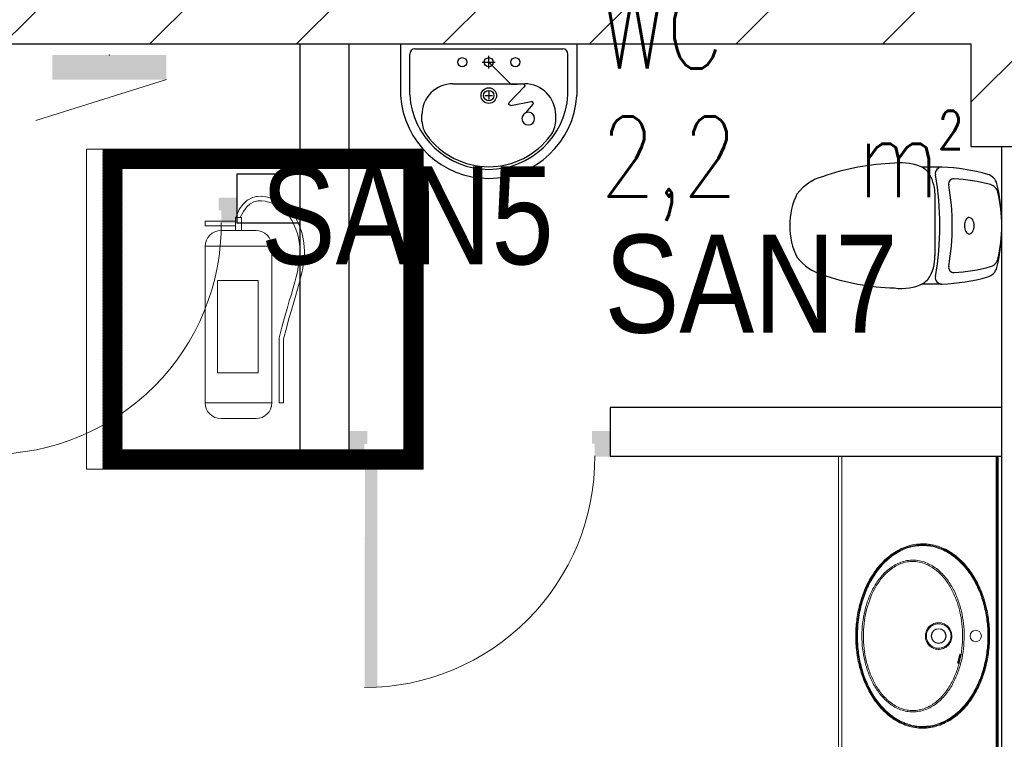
# Model space of a CAD drawing. Header units: millimetres. Extents: x 256092 to 341172, y 103077 to 145077.
# Tile 123 of 139: x 328008 to 331024, y 127906 to 130112. Entities that reach past the tile are written whole.
import ezdxf

# ---------------------------------------------------------------- set-up
doc = ezdxf.new("R2010")
doc.units = ezdxf.units.MM
doc.linetypes.add('3PK', pattern=[12, 4, -2, 0, -2, 0, -2, 0, -2])
doc.linetypes.add('DASHED2', pattern=[0.375, 0.25, -0.125])
doc.layers.get('0').update_dxf_attribs({"lineweight": 18})
for name, color, linetype, lineweight in [('0 kilp', 1, 'Continuous', 20), ('00_tulekustutid_Pen_No__1', 1, 'Continuous', 18), ('AVATÄIDE', 95, 'Continuous', 13), ('Kergplokk_', 84, 'Continuous', 25), ('SANITAARTEHNIKA SPETS', 6, 'Continuous', 25), ('SEINA VIIRUTUS', 8, 'Continuous', 18)]:
    doc.layers.add(name, color=color, linetype=linetype, lineweight=lineweight)
for name, color, linetype in [('A8HNELIOT', 6, 'Continuous'), ('A8HNUMEROT', 6, 'Continuous'), ('A8HTXT', 3, 'Continuous'), ('SAN.TEHNIKA', 6, 'Continuous'), ('santehnika', 172, 'Continuous'), ('SEINAD', 7, 'Continuous'), ('sisustus', 30, 'Continuous'), ('TULETÕKE', 1, '3PK')]:
    doc.layers.add(name, color=color, linetype=linetype)
doc.styles.add('Arial Narrow', font='ARIALN.TTF', dxfattribs={"height": 300})
doc.styles.add('S', font='simplex', dxfattribs={"width": 0.8})

# ---------------------------------------------------------------- blocks, each defined once
blk = doc.blocks.new('A$C43D41204')
at = {"layer": 'SAN.TEHNIKA'}
for points in [[(183.1, 371.9, 0.056668), (43.5, 349.6)], [(203.7, 348.4, 0.480472), (183.1, 371.9)], [(239.8, 368.8, 0.06317), (226, 356.5)], [(329, 383.5, 0.155412), (239.8, 368.8)], [(550, 342.5, 0.078719), (329, 383.5)], [(43.5, 349.6, 0.271329), (15.4, 320.5)], [(146.5, 336, 0.056668), (34.8, 318.2)], [(163, 317.2, 0.480472), (146.5, 336)], [(203.7, 348.4, 0.04392), (190, 192.5)], [(226.1, 356.5, 0.156711), (205, 284.5)], [(627, 290.5, 0.158937), (549.5, 342.4)], [(15.4, 320.5, 0.0599), (0, 192.5)], [(34.8, 318.2, 0.271329), (12.3, 294.9)], [(163, 317.2, 0.04392), (152, 192.5)], [(12.3, 294.9, 0.0599), (0, 192.5)], [(650, 192.5, 0.121087), (627.1, 290.4)], [(0, 192.5, 0.0599), (15.4, 64.5)], [(0, 192.5, 0.0599), (12.3, 90.1)], [(152, 192.5, 0.04392), (163, 67.8)], [(190, 192.5, 0.04392), (203.7, 36.6)], [(627, 94.4, 0.122027), (650, 192.5)], [(205.1, 92.5, 0.140013), (226.1, 28.6)], [(549.3, 42.4, 0.162831), (627, 94.5)], [(12.3, 90.1, 0.271329), (34.8, 66.9)], [(15.4, 64.5, 0.271329), (43.5, 35.5)], [(34.8, 66.9, 0.056668), (146.5, 49)], [(146.5, 49, 0.480472), (163, 67.8)], [(43.5, 35.5, 0.056668), (183.1, 13.2)], [(183.1, 13.2, 0.480472), (203.7, 36.6)], [(329, 1.5, 0.078719), (550, 42.5)], [(226, 28.5, 0.06317), (239.8, 16.2)], [(239.1, 16.6, 0.156943), (329, 1.5)]]:
    blk.add_lwpolyline(points, format="xyb", dxfattribs=at)
for points in [[(185, 371.9), (245, 371.9)], [(205, 92.5), (205, 285.5)], [(185, 13.1), (245, 13.1)]]:
    blk.add_lwpolyline(points, dxfattribs=at)
blk.add_lwpolyline([(100, 167.5, 0.152216), (105.3, 169.2, 0.106943), (110.6, 174.9, 0.074343), (113.8, 182.5, 0.060974), (115, 192.5, 0.060974), (113.8, 202.5, 0.074343), (110.6, 210.2, 0.106943), (105.3, 215.9, 0.152216), (100, 217.5, 0.152216), (94.7, 215.9, 0.106943), (89.4, 210.2, 0.074343), (86.2, 202.5, 0.060974), (85, 192.5, 0.060974), (86.2, 182.5, 0.074343), (89.4, 174.9, 0.106943), (94.7, 169.2)], format="xyb", close=True, dxfattribs=at)
blk = doc.blocks.new('A$C13E45D5E')
at = {"layer": 'SAN.TEHNIKA'}
for p, q in [((600, 457.9), (0, 457.9)), ((0, 457.9), (0, 281.4)), ((551.5, 440.2), (48.5, 440.2)), ((600, 457.9), (600, 281.4)), ((30.8, 283.3), (30.8, 422.6)), ((300, 372.8), (300, 416.9)), ((569.2, 283.3), (569.2, 422.6)), ((300, 394.9), (223.6, 318.5)), ((322.1, 394.9), (277.9, 394.9)), ((421.8, 321.1), (178.2, 321.1)), ((179, 311.2), (230.5, 257.4)), ((223.6, 318.5), (183.5, 320.9)), ((313.2, 281.1), (286.8, 281.1)), ((300, 294.7), (300, 267.9)), ((150.3, 251.5), (175.2, 222)), ((225.2, 247.7), (155.8, 260.9)), ((72.3, 193.4), (72.3, 215.2)), ((527.7, 193.4), (527.7, 215.2))]:
    blk.add_line(p, q, dxfattribs=at)
blk.add_circle((165.5, 202.7), 21.6, dxfattribs=at)
for centre, start, end in [((183.2, 315.2), 86.5647, 223.7123), ((154.7, 255.2), 79.3115, 220.1676), ((226.3, 253.4), 259.3115, 43.7123)]:
    blk.add_arc(centre, 5.76, start, end, dxfattribs=at)
at = {"layer": 'SAN.TEHNIKA', "extrusion": (0, 0, -1)}
for centre, major_axis, start_param, end_param in [((48.5, 422.6), (-12.5, 12.5), 5.497787, 7.068583), ((551.5, 422.6), (-12.5, 12.5), 0.785398, 2.356194), ((209.6, 394.9), (10.9, 10.9), 3.926991, 10.210176), ((300, 394.9), (10.9, 10.9), 3.926991, 10.210176), ((390.4, 394.9), (10.9, 10.9), 3.926991, 10.210176), ((178.2, 215.2), (-74.9, 74.9), 5.497787, 7.068583), ((300, 281.1), (-18.7, 18.7), 5.497787, 11.780972), ((421.8, 215.2), (-74.9, 74.9), 0.785398, 2.356194), ((300, 299.6), (212.5, 212.5), 0.845986, 3.866403), ((300, 299.6), (-190.7, 190.7), 2.416782, 5.4372), ((300, 281.1), (12.5, 12.5), 3.926991, 10.210176), ((160.4, 198), (-62.4, 62.4), 4.868646, 5.445002), ((439.6, 198), (-62.4, 62.4), 2.408979, 2.985335), ((300, 299.6), (184.4, 184.4), 1.414539, 3.29785)]:
    blk.add_ellipse(centre, major_axis=major_axis, ratio=1, start_param=start_param, end_param=end_param, dxfattribs=at)
blk = doc.blocks.new('A$C2FD40265')
at = {"layer": 'SAN.TEHNIKA', "linetype": 'Continuous', "lineweight": 18}
for p, q in [((0, 500), (2400, 500)), ((0, 500), (0, 488.9)), ((0, 485.9), (0, 488.9)), ((0, 485.8), (0, 485.9)), ((0, 482.8), (0, 485.8)), ((0, 482.8), (0, 10)), ((0, 0), (0, 10)), ((2400, 0), (0, 0))]:
    blk.add_line(p, q, dxfattribs=at)
at = {"layer": 'SAN.TEHNIKA', "linetype": 'Continuous', "lineweight": 13}
for p, q in [((0, 488.9), (2400, 488.9)), ((2400, 485.9), (0, 485.9)), ((0, 485.8), (2400, 485.8)), ((2400, 482.8), (0, 482.8)), ((0, 10), (2400, 10))]:
    blk.add_line(p, q, dxfattribs=at)
at = {"layer": 'SAN.TEHNIKA', "linetype": 'Continuous', "lineweight": 18}
for centre, radius in [((550, 420), 17.5), ((550, 306.5), 22.5), ((550, 306.5), 22)]:
    blk.add_circle(centre, radius, dxfattribs=at)
at = {"layer": 'SAN.TEHNIKA', "linetype": 'Continuous', "lineweight": 13}
for points, knots in [([(832.5, 257.5), (832.5, 241.2), (829.8, 225.1), (822.3, 202.2), (819.2, 194.8), (812, 180.3), (807.8, 173.3), (798.8, 160), (793.9, 153.7), (783.2, 141.6), (777.6, 135.8), (759.8, 119.5), (747, 109.9), (719.7, 93.1), (705.2, 85.7), (675.7, 73.5), (660.6, 68.5), (637.4, 62.5), (629.6, 60.7), (613.9, 57.7), (605.9, 56.4), (582, 53.5), (566, 52.5), (534.1, 52.5), (518.2, 53.5), (494.2, 56.4), (486.2, 57.7), (470.5, 60.7), (462.7, 62.4), (439.7, 68.4), (424.6, 73.4), (402.6, 82.5), (395.3, 85.8), (381.1, 93), (374, 97), (353.4, 109.7), (340.5, 119.2), (316.8, 140.9), (306, 153.1), (292.4, 173), (288.3, 179.9), (281, 194.2), (277.9, 201.8), (272.8, 217.1), (270.9, 224.8), (268.2, 240.7), (267.5, 248.8), (267.5, 265.1), (268.1, 273.3), (270.7, 289.2), (272.6, 297), (277.6, 312.4), (280.7, 319.9), (287.8, 334.3), (291.9, 341.2), (300.9, 354.6), (305.9, 361), (316.5, 373.2), (322.1, 378.9), (339.8, 395.2), (352.6, 404.8), (380.1, 421.9), (394.4, 429.1), (423.8, 441.4), (439, 446.4), (462.4, 452.5), (470.3, 454.3), (486.1, 457.3), (494, 458.5), (517.8, 461.5), (533.7, 462.5), (565.8, 462.5), (582, 461.5), (613.7, 457.6), (629.4, 454.6), (660.2, 446.7), (675.3, 441.7), (705.2, 429.3), (719.6, 422), (740, 409.4), (746.6, 404.9), (759.4, 395.3), (765.7, 390.1), (783.6, 373.7), (794.2, 361.7), (807.8, 341.8), (811.9, 334.7), (819.2, 320.3), (822.2, 312.9), (827.3, 297.6), (829.2, 289.7), (831.9, 273.7), (832.5, 265.6), (832.5, 257.5)], [0, 0, 0, 0, 0.03125, 0.03125, 0.046875, 0.046875, 0.0625, 0.0625, 0.078125, 0.078125, 0.09375, 0.09375, 0.125, 0.125, 0.15625, 0.15625, 0.1875, 0.1875, 0.203125, 0.203125, 0.21875, 0.21875, 0.25, 0.25, 0.28125, 0.28125, 0.296875, 0.296875, 0.3125, 0.3125, 0.34375, 0.34375, 0.359375, 0.359375, 0.375, 0.375, 0.40625, 0.40625, 0.4375, 0.4375, 0.453125, 0.453125, 0.46875, 0.46875, 0.484375, 0.484375, 0.5, 0.5, 0.515625, 0.515625, 0.53125, 0.53125, 0.546875, 0.546875, 0.5625, 0.5625, 0.578125, 0.578125, 0.59375, 0.59375, 0.625, 0.625, 0.65625, 0.65625, 0.6875, 0.6875, 0.703125, 0.703125, 0.71875, 0.71875, 0.75, 0.75, 0.78125, 0.78125, 0.8125, 0.8125, 0.84375, 0.84375, 0.875, 0.875, 0.890625, 0.890625, 0.90625, 0.90625, 0.9375, 0.9375, 0.953125, 0.953125, 0.96875, 0.96875, 0.984375, 0.984375, 1, 1, 1, 1]), ([(829.9, 257.5), (829.9, 265.6), (829.2, 273.5), (826.6, 289.4), (824.7, 297.2), (819.6, 312.4), (816.5, 319.8), (809.3, 334), (805.2, 341), (791.7, 360.7), (781.1, 372.5), (763.4, 388.7), (757.2, 393.7), (744.5, 403.2), (737.9, 407.7), (724.4, 415.9), (717.5, 419.8), (703.3, 427), (696, 430.3), (673.9, 439.4), (658.9, 444.3), (628.4, 452.2), (612.9, 455.1), (581.5, 458.9), (565.5, 459.9), (533.8, 459.9), (518, 458.9), (494.4, 456), (486.6, 454.7), (471, 451.8), (463.2, 450), (440.1, 444), (425, 439), (395.9, 426.9), (381.8, 419.8), (354.5, 403), (341.8, 393.5), (324.3, 377.4), (318.7, 371.7), (308.2, 359.7), (303.3, 353.4), (294.3, 340.2), (290.3, 333.4), (283.2, 319.2), (280.1, 311.7), (275.1, 296.5), (273.2, 288.8), (270.7, 273), (270.1, 264.9), (270.1, 248.8), (270.8, 240.8), (273.5, 225.1), (275.4, 217.4), (280.5, 202.3), (283.6, 194.9), (290.8, 180.6), (294.9, 173.8), (308.4, 154.2), (319.2, 142.2), (342.7, 120.8), (355.4, 111.4), (375.9, 98.9), (382.9, 95), (397, 87.9), (404.2, 84.6), (426, 75.6), (440.9, 70.7), (463.7, 64.9), (471.4, 63.1), (487, 60.2), (494.9, 59), (518.6, 56), (534.3, 55.1), (565.9, 55.1), (581.7, 56.1), (605.3, 59), (613.2, 60.2), (628.8, 63.2), (636.5, 64.9), (659.5, 70.8), (674.4, 75.8), (696.3, 84.9), (703.5, 88.2), (717.8, 95.4), (724.8, 99.3), (745, 111.7), (757.7, 121.1), (775.3, 137.2), (780.9, 142.9), (791.5, 154.9), (796.4, 161.2), (805.4, 174.3), (809.5, 181.2), (816.7, 195.5), (819.7, 202.8), (824.7, 217.9), (826.6, 225.6), (829.2, 241.5), (829.9, 249.5), (829.9, 257.5)], [0, 0, 0, 0, 0.015625, 0.015625, 0.03125, 0.03125, 0.046875, 0.046875, 0.0625, 0.0625, 0.09375, 0.09375, 0.109375, 0.109375, 0.125, 0.125, 0.140625, 0.140625, 0.15625, 0.15625, 0.1875, 0.1875, 0.21875, 0.21875, 0.25, 0.25, 0.28125, 0.28125, 0.296875, 0.296875, 0.3125, 0.3125, 0.34375, 0.34375, 0.375, 0.375, 0.40625, 0.40625, 0.421875, 0.421875, 0.4375, 0.4375, 0.453125, 0.453125, 0.46875, 0.46875, 0.484375, 0.484375, 0.5, 0.5, 0.515625, 0.515625, 0.53125, 0.53125, 0.546875, 0.546875, 0.5625, 0.5625, 0.59375, 0.59375, 0.625, 0.625, 0.640625, 0.640625, 0.65625, 0.65625, 0.6875, 0.6875, 0.703125, 0.703125, 0.71875, 0.71875, 0.75, 0.75, 0.78125, 0.78125, 0.796875, 0.796875, 0.8125, 0.8125, 0.84375, 0.84375, 0.859375, 0.859375, 0.875, 0.875, 0.90625, 0.90625, 0.921875, 0.921875, 0.9375, 0.9375, 0.953125, 0.953125, 0.96875, 0.96875, 0.984375, 0.984375, 1, 1, 1, 1]), ([(827.3, 257.5), (827.3, 265.5), (826.6, 273.4), (824, 289), (822.1, 296.7), (817.1, 311.6), (814.1, 318.9), (806.9, 333), (802.9, 339.8), (793.9, 352.8), (789.1, 358.9), (778.6, 370.8), (773, 376.4), (755.5, 392.3), (742.9, 401.5), (716.2, 417.9), (701.9, 425), (673, 437), (658.2, 441.8), (635.5, 447.6), (627.9, 449.3), (612.4, 452.3), (604.6, 453.5), (581.2, 456.4), (565.6, 457.3), (534.3, 457.3), (518.7, 456.4), (495.3, 453.5), (487.5, 452.2), (472.1, 449.3), (464.4, 447.6), (441.8, 441.8), (427.1, 437), (398.3, 425.2), (384.3, 418.2), (357.3, 401.7), (344.6, 392.4), (321.4, 371.3), (310.6, 359.4), (297.3, 340), (293.2, 333.2), (286.1, 319.2), (282.9, 311.8), (275.4, 289.4), (272.8, 274), (272.6, 242.2), (275.2, 226.6), (282.6, 204), (285.7, 196.7), (292.7, 182.6), (296.8, 175.8), (305.7, 162.8), (310.6, 156.5), (321, 144.7), (326.5, 139.1), (338.1, 128.5), (344.2, 123.5), (356.8, 114.1), (363.4, 109.6), (383.5, 97.2), (397.5, 90.2), (419.2, 81.3), (426.5, 78.5), (441.5, 73.6), (449.1, 71.3), (487.2, 61.5), (518.2, 57.7), (565.2, 57.7), (581.1, 58.6), (612.2, 62.5), (627.5, 65.3), (657.7, 73), (672.6, 77.9), (694.4, 86.9), (701.7, 90.2), (715.7, 97.2), (722.6, 101), (742.7, 113.3), (755.4, 122.6), (778.9, 143.9), (789.4, 155.6), (802.8, 175.1), (806.9, 181.9), (814, 196), (817.1, 203.3), (824.6, 225.7), (827.3, 241.6), (827.3, 257.5)], [0, 0, 0, 0, 0.015625, 0.015625, 0.03125, 0.03125, 0.046875, 0.046875, 0.0625, 0.0625, 0.078125, 0.078125, 0.09375, 0.09375, 0.125, 0.125, 0.15625, 0.15625, 0.1875, 0.1875, 0.203125, 0.203125, 0.21875, 0.21875, 0.25, 0.25, 0.28125, 0.28125, 0.296875, 0.296875, 0.3125, 0.3125, 0.34375, 0.34375, 0.375, 0.375, 0.40625, 0.40625, 0.4375, 0.4375, 0.453125, 0.453125, 0.46875, 0.46875, 0.5, 0.5, 0.53125, 0.53125, 0.546875, 0.546875, 0.5625, 0.5625, 0.578125, 0.578125, 0.59375, 0.59375, 0.609375, 0.609375, 0.625, 0.625, 0.65625, 0.65625, 0.671875, 0.671875, 0.6875, 0.6875, 0.75, 0.75, 0.78125, 0.78125, 0.8125, 0.8125, 0.84375, 0.84375, 0.859375, 0.859375, 0.875, 0.875, 0.90625, 0.90625, 0.9375, 0.9375, 0.953125, 0.953125, 0.96875, 0.96875, 1, 1, 1, 1]), ([(550, 71.3), (537.1, 71.3), (524.2, 72.1), (498.6, 75), (485.9, 77.2), (460.8, 83.1), (448.5, 86.7), (424.6, 95.7), (412.9, 101.1), (390.3, 113.7), (379.6, 120.9), (359.7, 137.2), (350.5, 146.5), (338.9, 161.9), (335.3, 167.3), (329.1, 178.6), (326.3, 184.5), (321.9, 196.6), (320.2, 202.8), (317.9, 215.5), (317.3, 222.1), (317.4, 234.9), (318, 241.3), (320.5, 254), (322.2, 260.3), (326.8, 272.4), (329.5, 278.2), (335.9, 289.5), (339.5, 294.9), (347.4, 305.1), (351.6, 309.9), (360.6, 319), (365.4, 323.4), (380.4, 335.7), (391.1, 342.8), (413.4, 355.2), (425.2, 360.5), (449.3, 369.5), (461.6, 373.2), (486.4, 379), (499, 381.1), (524.4, 384), (537.3, 384.7), (563.1, 384.6), (576, 383.9), (601.5, 381), (614.1, 378.9), (638.9, 373.1), (651.1, 369.4), (675, 360.4), (686.8, 355), (709.3, 342.5), (720, 335.4), (734.9, 323.1), (739.7, 318.7), (748.7, 309.5), (753, 304.6), (760.8, 294.5), (764.3, 289.1), (770.7, 277.7), (773.5, 271.9), (777.9, 259.8), (779.6, 253.6), (782, 240.8), (782.6, 234.4), (782.6, 221.6), (782.1, 215.2), (779.7, 202.3), (778, 196.1), (773.5, 184), (770.7, 178.1), (764.4, 166.8), (760.8, 161.5), (753, 151.3), (748.8, 146.4), (739.8, 137.2), (735, 132.8), (720, 120.6), (709.4, 113.4), (686.9, 101), (675.1, 95.6), (651.1, 86.6), (638.9, 83), (614, 77.1), (601.4, 75), (575.8, 72.1), (562.9, 71.3), (550, 71.3)], [0, 0, 0, 0, 0.03125, 0.03125, 0.0625, 0.0625, 0.09375, 0.09375, 0.125, 0.125, 0.15625, 0.15625, 0.1875, 0.1875, 0.203125, 0.203125, 0.21875, 0.21875, 0.234375, 0.234375, 0.25, 0.25, 0.265625, 0.265625, 0.28125, 0.28125, 0.296875, 0.296875, 0.3125, 0.3125, 0.328125, 0.328125, 0.34375, 0.34375, 0.375, 0.375, 0.40625, 0.40625, 0.4375, 0.4375, 0.46875, 0.46875, 0.5, 0.5, 0.53125, 0.53125, 0.5625, 0.5625, 0.59375, 0.59375, 0.625, 0.625, 0.65625, 0.65625, 0.671875, 0.671875, 0.6875, 0.6875, 0.703125, 0.703125, 0.71875, 0.71875, 0.734375, 0.734375, 0.75, 0.75, 0.765625, 0.765625, 0.78125, 0.78125, 0.796875, 0.796875, 0.8125, 0.8125, 0.828125, 0.828125, 0.84375, 0.84375, 0.875, 0.875, 0.90625, 0.90625, 0.9375, 0.9375, 0.96875, 0.96875, 1, 1, 1, 1]), ([(550, 76.1), (562.6, 76.1), (575.2, 76.8), (600.3, 79.6), (612.8, 81.7), (637.3, 87.4), (649.3, 90.9), (672.9, 99.6), (684.5, 104.8), (706.5, 116.9), (716.9, 123.7), (731.6, 135.5), (736.4, 139.8), (743, 146.5), (745.2, 148.8), (749.4, 153.5), (751.3, 155.9), (757.1, 163.3), (760.7, 168.5), (766.9, 179.5), (769.7, 185.3), (774.1, 197), (775.8, 203.1), (778.1, 215.7), (778.6, 221.9), (778.5, 234.4), (777.9, 240.7), (775.4, 253.2), (773.7, 259.2), (769.1, 271), (766.3, 276.6), (760, 287.6), (756.4, 292.8), (750.6, 300.2), (748.6, 302.6), (744.4, 307.2), (742.2, 309.5), (735.5, 316.2), (730.8, 320.4), (716, 332.2), (705.6, 339.1), (689, 348.2), (683.3, 351), (671.8, 356.2), (666.1, 358.5), (648.5, 365), (636.6, 368.5), (612.4, 374.1), (600.1, 376.2), (575.1, 379), (562.5, 379.7), (537.3, 379.7), (524.7, 379), (499.9, 376.2), (487.6, 374.1), (463.3, 368.5), (451.3, 365), (427.7, 356.2), (416.2, 351), (394.3, 339), (383.9, 332.2), (369.1, 320.3), (364.4, 316.1), (357.7, 309.4), (355.6, 307.2), (351.4, 302.5), (349.4, 300.1), (343.6, 292.7), (340, 287.5), (333.6, 276.5), (330.8, 270.9), (326.3, 259.1), (324.5, 253), (322.1, 240.6), (321.5, 234.4), (321.4, 221.8), (321.9, 215.4), (324.2, 203), (325.9, 196.9), (330.4, 185.1), (333.1, 179.4), (339.4, 168.4), (342.9, 163.2), (348.7, 155.8), (350.7, 153.4), (354.9, 148.7), (357.1, 146.4), (363.8, 139.6), (368.5, 135.4), (383.2, 123.7), (393.7, 116.7), (427, 98.6), (450.6, 90.2), (487.3, 81.7), (499.8, 79.6), (524.8, 76.8), (537.4, 76.1), (550, 76.1)], [0, 0, 0, 0, 0.03125, 0.03125, 0.0625, 0.0625, 0.09375, 0.09375, 0.125, 0.125, 0.15625, 0.15625, 0.171875, 0.171875, 0.179687, 0.179687, 0.1875, 0.1875, 0.203125, 0.203125, 0.21875, 0.21875, 0.234375, 0.234375, 0.25, 0.25, 0.265625, 0.265625, 0.28125, 0.28125, 0.296875, 0.296875, 0.3125, 0.3125, 0.320312, 0.320312, 0.328125, 0.328125, 0.34375, 0.34375, 0.375, 0.375, 0.390625, 0.390625, 0.40625, 0.40625, 0.4375, 0.4375, 0.46875, 0.46875, 0.5, 0.5, 0.53125, 0.53125, 0.5625, 0.5625, 0.59375, 0.59375, 0.625, 0.625, 0.65625, 0.65625, 0.671875, 0.671875, 0.679687, 0.679687, 0.6875, 0.6875, 0.703125, 0.703125, 0.71875, 0.71875, 0.734375, 0.734375, 0.75, 0.75, 0.765625, 0.765625, 0.78125, 0.78125, 0.796875, 0.796875, 0.8125, 0.8125, 0.820312, 0.820312, 0.828125, 0.828125, 0.84375, 0.84375, 0.875, 0.875, 0.9375, 0.9375, 0.96875, 0.96875, 1, 1, 1, 1]), ([(514.5, 326.6), (517.1, 331.3), (520.8, 335.3), (529.3, 341.7), (534.2, 344.1), (544.5, 346.8), (549.9, 347.2), (557.8, 346.2), (560.5, 345.6), (565.5, 343.9), (567.9, 342.9), (574.9, 338.9), (579, 335.5), (585.7, 327.1), (588.1, 322.2), (591, 311.9), (591.3, 306.4), (589.9, 295.9), (588.2, 290.7), (582.8, 281.4), (579.2, 277.4), (570.7, 270.9), (565.8, 268.5), (555.5, 265.7), (550.1, 265.4), (539.5, 266.7), (534.3, 268.4), (525, 273.7), (521, 277.2), (514.3, 285.7), (511.9, 290.6), (509.8, 298.3), (509.3, 300.9), (508.9, 306.2), (509, 308.9), (510, 316.8), (511.8, 322), (514.5, 326.6)], [0, 0, 0, 0, 0.0625, 0.0625, 0.125, 0.125, 0.1875, 0.1875, 0.21875, 0.21875, 0.25, 0.25, 0.3125, 0.3125, 0.375, 0.375, 0.4375, 0.4375, 0.5, 0.5, 0.5625, 0.5625, 0.625, 0.625, 0.6875, 0.6875, 0.75, 0.75, 0.8125, 0.8125, 0.875, 0.875, 0.90625, 0.90625, 0.9375, 0.9375, 1, 1, 1, 1]), ([(514.2, 317.4), (513.5, 315), (513, 312.6), (512.5, 307.7), (512.5, 305.3), (513.2, 297.9), (514.7, 293.2), (519.3, 284.4), (522.5, 280.5), (530.1, 274.3), (534.5, 271.9), (543.9, 269.1), (548.9, 268.6), (558.7, 269.6), (563.5, 271.1), (572.1, 275.7), (576, 278.9), (582.2, 286.6), (584.5, 291.1), (587.3, 300.6), (587.7, 305.5), (586.7, 315.3), (585.3, 320.2), (580.6, 328.8), (577.4, 332.7), (571.8, 337.4), (569.7, 338.8), (565.4, 341.1), (563.1, 342), (558.4, 343.4), (556, 343.9), (551.1, 344.4), (548.7, 344.4), (541.3, 343.6), (536.6, 342.2), (527.9, 337.5), (524.1, 334.3), (517.9, 326.6), (515.6, 322.2), (514.2, 317.4)], [0, 0, 0, 0, 0.03125, 0.03125, 0.0625, 0.0625, 0.125, 0.125, 0.1875, 0.1875, 0.25, 0.25, 0.3125, 0.3125, 0.375, 0.375, 0.4375, 0.4375, 0.5, 0.5, 0.5625, 0.5625, 0.625, 0.625, 0.6875, 0.6875, 0.71875, 0.71875, 0.75, 0.75, 0.78125, 0.78125, 0.8125, 0.8125, 0.875, 0.875, 0.9375, 0.9375, 1, 1, 1, 1])]:
    blk.add_open_spline(points, degree=3, knots=knots, dxfattribs=at)
at = {"layer": 'SAN.TEHNIKA', "linetype": 'Continuous', "lineweight": 18}
blk.add_open_spline([(620, 367.5), (621.8, 367), (623.6, 366.5), (627, 365.6), (628.5, 365.3), (632.5, 364.6), (634, 364.6), (634, 365.7), (632.4, 366.6), (627.3, 368.7), (623.7, 369.8), (616.5, 371.5), (612.8, 372.2), (607.5, 372.8), (606, 372.8), (606, 372.1), (607.6, 371.4), (612.8, 369.6), (616.4, 368.5), (620, 367.5)], degree=3, knots=[0, 0, 0, 0, 0.0625, 0.0625, 0.125, 0.125, 0.25, 0.25, 0.375, 0.375, 0.5, 0.5, 0.625, 0.625, 0.75, 0.75, 0.875, 0.875, 1, 1, 1, 1], dxfattribs=at)
blk = doc.blocks.new('A$C666145C2')
at = {"layer": 'AVATÄIDE'}
blk.add_arc((97.6, 57.5), 843.4, 0, 90.4621, dxfattribs=at)
for points in [[(93.5, 957.5), (93.5, 900.9), (0, 957.5), (0, 900.9)], [(46.7, 900.9), (46.7, 890.7), (0, 900.9), (0, 890.7)], [(97, 58.7), (941, 57.5), (97, 104.1), (940.4, 104.1)], [(47.3, 56.6), (47.3, 66.8), (0.5, 56.6), (0.5, 66.8)], [(94, 0), (94, 56.6), (0.5, 0), (0.5, 56.6)]]:
    blk.add_solid(points, dxfattribs=at)
blk = doc.blocks.new('a8tila')
at = {"layer": 'A8HNELIOT', "color": 1, "style": 'S', "width": 0.8}
for s, height, p in [('2', 120, (1053.5, -651.6)), ('m', 250, (803.5, -801.6))]:
    blk.add_text(s, height=height, dxfattribs=at).set_placement(p)
at = {"layer": 'A8HNELIOT', "style": 'S', "width": 0.8}
blk.add_attdef('TILNEL', (0, -800), '', height=250, dxfattribs=at)
at = {"layer": 'A8HNUMEROT', "style": 'S', "width": 0.8}
blk.add_attdef('TILNUM', (0, 0), '', height=350, dxfattribs=at)
at = {"layer": 'A8HTXT', "style": 'S', "width": 0.8}
blk.add_attdef('TILTXT', (0, -400), '', height=250, dxfattribs=at)
blk = doc.blocks.new('A$C7B0629DB')
at = {"color": 0, "linetype": 'ByBlock', "lineweight": -2}
for p, q in [((107.4, 557.4), (98.3, 549.4)), ((119.1, 563.9), (109.7, 559)), ((124.5, 553.5), (115.1, 548.6)), ((131.4, 567.2), (121.8, 564.8)), ((134.2, 555.8), (124.5, 553.5)), ((143.4, 567.8), (133.8, 567.5)), ((143.8, 556.1), (134.2, 555.8)), ((153.2, 554.9), (143.8, 556.1)), ((154.7, 566.5), (145.3, 567.7)), ((162.2, 552.6), (153.2, 554.9)), ((165, 564), (156, 566.2)), ((174.4, 560.9), (165.9, 563.7)), ((183.2, 557.1), (175.2, 560.5)), ((191.4, 552.8), (184, 556.7)), ((87, 534.3), (78.5, 513.4)), ((96.6, 547.6), (88, 536)), ((97.4, 529.1), (89.6, 513.4)), ((106, 540.6), (97.4, 529.1)), ((115.1, 548.6), (106, 540.6)), ((170.6, 549.8), (162.2, 552.6)), ((178.6, 546.4), (170.6, 549.8)), ((186, 542.5), (178.6, 546.4)), ((192.8, 538), (186, 542.5)), ((199.2, 547.9), (192.3, 552.3)), ((199.2, 533), (192.8, 538)), ((205.2, 527.5), (199.2, 533)), ((206.4, 542.3), (200, 547.3)), ((213.2, 536.1), (207.2, 541.6)), ((219.3, 529.3), (213.9, 535.4)), ((225, 521.9), (220, 528.5)), ((77, 504.3), (0, 504.3)), ((0, 492.3), (0, 504.3)), ((93, 513.4), (77, 513.4)), ((77, 513.4), (77, 480)), ((93, 480), (93, 513.4)), ((210.7, 521.4), (205.2, 527.5)), ((215.7, 514.8), (210.7, 521.4)), ((220.4, 507.6), (215.7, 514.8)), ((224.6, 499.9), (220.4, 507.6)), ((230.2, 514), (225.5, 521.2)), ((234.8, 505.6), (230.6, 513.3)), ((239, 496.8), (235.2, 504.9)), ((77, 492.3), (0, 492.3)), ((130, 480), (40, 480)), ((77, 480), (93, 480)), ((228.4, 491.8), (224.6, 499.9)), ((231.7, 483.4), (228.4, 491.8)), ((234.6, 474.6), (231.7, 483.4)), ((242.6, 487.7), (239.3, 496.1)), ((245.7, 478.2), (242.8, 487)), ((248.3, 468.6), (245.9, 477.6)), ((237, 465.6), (234.6, 474.6)), ((239, 456.4), (237, 465.6)), ((240.4, 447.1), (239, 456.4)), ((250.4, 458.8), (248.5, 468)), ((251.9, 448.8), (250.5, 458.1)), ((0, 440), (0, 40)), ((0, 440), (170, 440)), ((0, 440), (0, 440)), ((170, 40), (170, 440)), ((170, 440), (170, 440)), ((241.3, 437.7), (240.4, 447.1)), ((241.7, 428.2), (241.3, 437.7)), ((241.5, 418.4), (241.7, 428.2)), ((252.9, 438.8), (252, 448.2)), ((253.4, 428.6), (253, 438.2)), ((253.2, 418.2), (253.4, 428)), ((239.6, 397.7), (240.8, 408.3)), ((240.8, 408.3), (241.5, 418.4)), ((251.2, 396.3), (252.4, 406.9)), ((252.5, 407.5), (253.2, 417.6)), ((235.3, 374.8), (237.7, 386.5)), ((237.7, 386.5), (239.6, 397.7)), ((246.8, 372.4), (249.2, 384.2)), ((249.3, 384.7), (251.1, 395.8)), ((31.8, 352.4), (135.2, 352.4)), ((31.8, 116.5), (31.8, 352.4)), ((135.2, 352.4), (135.2, 116.5)), ((228.8, 348.7), (232.4, 362.2)), ((232.4, 362.2), (235.3, 374.8)), ((240.1, 345.7), (243.7, 359.2)), ((243.7, 359.5), (246.7, 372)), ((219.9, 318.1), (224.6, 334.1)), ((224.6, 334.1), (228.8, 348.7)), ((231.2, 314.8), (235.9, 330.8)), ((235.9, 330.9), (240, 345.5)), ((214.7, 300.3), (219.9, 318.1)), ((225.9, 297), (231.2, 314.8)), ((202.7, 258.3), (208.9, 280.5)), ((208.9, 280.5), (214.7, 300.3)), ((213.9, 255.2), (220.2, 277.2)), ((220.2, 277.2), (225.9, 297)), ((195.9, 233.6), (202.7, 258.3)), ((207.2, 230.6), (213.9, 255.2)), ((188.7, 205.9), (195.9, 233.6)), ((200.3, 203.7), (207.2, 230.6)), ((188.7, 40), (188.7, 205.9)), ((200.3, 40), (200.3, 203.7)), ((135.2, 116.5), (31.8, 116.5)), ((0, 40), (170, 40)), ((0, 40), (0, 40)), ((170, 40), (170, 40)), ((188.7, 40), (200.3, 40)), ((130, 0), (40, 0))]:
    blk.add_line(p, q, dxfattribs=at)
for centre, radius, start, end in [((115.1, 548.6), 11.7, 117.4154, 131.2064), ((124.5, 553.5), 11.7, 103.7129, 117.4154), ((134.2, 555.8), 11.7, 91.7995, 103.7129), ((143.8, 556.1), 11.7, 82.5199, 91.7995), ((153.2, 554.9), 11.7, 75.9211, 82.5199), ((162.2, 552.6), 11.7, 71.3366, 75.9211), ((170.6, 549.8), 11.7, 66.8706, 71.3366), ((178.6, 546.4), 11.7, 62.1149, 66.8706), ((97.4, 529.1), 11.7, 143.4331, 153.359), ((106, 540.6), 11.7, 131.2064, 143.4331), ((186, 542.5), 11.7, 57.1479, 62.1149), ((192.8, 538), 11.7, 52.0709, 57.1479), ((199.2, 533), 11.7, 46.9986, 52.0709), ((205.2, 527.5), 11.7, 42.0462, 46.9986), ((210.7, 521.4), 11.7, 37.3157, 42.0462), ((215.7, 514.8), 11.7, 32.8963, 37.3157), ((220.4, 507.6), 11.7, 28.8348, 32.8963), ((224.6, 499.9), 11.7, 25.0762, 28.8348), ((40, 440), 40, 90, 180), ((130, 440), 40, 0, 90), ((228.4, 491.8), 11.7, 21.5544, 25.0762), ((231.7, 483.4), 11.7, 18.209, 21.5544), ((234.6, 474.6), 11.7, 14.9851, 18.209), ((237, 465.6), 11.7, 11.8316, 14.9851), ((239, 456.4), 11.7, 8.6997, 11.8316), ((240.4, 447.1), 11.7, 5.5302, 8.6997), ((241.3, 437.7), 11.7, 2.2941, 5.5302), ((241.7, 428.2), 11.7, 359.0937, 2.2941), ((240.8, 408.3), 11.7, 353.2279, 356.0421), ((241.5, 418.4), 11.7, 356.0421, 359.0937), ((237.7, 386.5), 11.7, 348.5119, 350.7089), ((239.6, 397.7), 11.7, 350.7089, 353.2279), ((232.4, 362.2), 11.7, 345.1272, 346.6391), ((235.3, 374.8), 11.7, 346.6391, 348.5119), ((224.6, 334.1), 11.7, 343.668, 344.147), ((228.8, 348.7), 11.7, 344.147, 345.1272), ((219.9, 318.1), 11.7, 343.5864, 343.668), ((40, 40), 40, 180, 270), ((130, 40), 40, 270, 0)]:
    blk.add_arc(centre, radius, start, end, dxfattribs=at)
blk = doc.blocks.new('A$C18DF1D3E')
at = {"layer": 'TULETÕKE', "linetype": 'Continuous', "lineweight": 20}
blk.add_blockref('A$C7B0629DB', (0, 0), dxfattribs=at)

msp = doc.modelspace()

# ---------------------------------------------------------------- hatches: boundary and pattern name
at = {"layer": '00_tulekustutid_Pen_No__1', "linetype": 'Continuous'}
h = msp.add_hatch(dxfattribs=at)
h.set_pattern_fill('ANSI31', color=256, scale=0.9, style=0, pattern_type=2)
h.set_pattern_definition([(45, (298003.373, 169282.3731), (-1.145512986, 1.145512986), [])])
h.paths.add_polyline_path([(328262.8, 129714.9), (328262.8, 128734), (329244.3, 128734), (329244.3, 129714.9)], flags=0)
h.paths.add_polyline_path([(329184.9, 129655.5), (329184.9, 128793.4), (328322.2, 128793.4), (328322.2, 129655.5)], flags=0)
at = {"layer": 'SEINA VIIRUTUS'}
h = msp.add_hatch(dxfattribs=at)
h.set_pattern_fill('ANSI31', color=256, scale=100)
h.set_pattern_definition([(45, (-1047627.23, 105532.54), (-224.5064, 224.5064), [])])
edge = h.paths.add_edge_path()
edge.add_line((330921, 130038), (330921.6, 129722.9))
edge.add_line((330921.6, 129722.9), (331283.7, 129723.2))
edge.add_line((331341.3, 129817.9), (331340.6, 130025))
edge.add_line((331410.4, 130025.2), (331549.5, 130025.2))
edge.add_line((331549.5, 130025.2), (331549.6, 130579.6))
edge.add_line((331549.6, 130579.6), (330399.2, 130579.9))
edge.add_line((330399.2, 130579.9), (330401, 131304.8))
edge.add_line((330401, 131304.8), (329978.2, 131305.9))
edge.add_line((329978.2, 131305.9), (329976.4, 130576.1))
edge.add_line((329976.4, 130576.1), (324563, 130576.1))
edge.add_line((324563, 130576.1), (324563, 130029.1))
edge.add_line((324563, 130029.1), (327010.5, 130029.1))
edge.add_line((327010.5, 130029.1), (327011.2, 129360))
edge.add_line((327011.2, 129360), (327622.9, 129360.7))
edge.add_line((327622.9, 129360.7), (327622.2, 130038))
edge.add_line((327622.2, 130038), (330921, 130038))

# ---------------------------------------------------------------- linework, layer by layer
at = {"layer": '0 kilp'}
msp.add_line((328457.5, 129927.8), (328057.5, 129802.8), dxfattribs=at)
msp.add_point((328282.5, 130002.8), dxfattribs=at)
msp.add_solid([(328457.5, 129927.8), (328107.5, 129927.8), (328457.5, 130002.8), (328107.5, 130002.8)], dxfattribs=at)
at = {"layer": '00_tulekustutid_Pen_No__1', "linetype": 'Continuous', "flags": 128}
for points in [[(328212.8, 129714.9), (329244.3, 129714.9), (329244.3, 128734), (328212.8, 128734)], [(328272.2, 129655.5), (329184.9, 129655.5), (329184.9, 128793.4), (328272.2, 128793.4)]]:
    msp.add_lwpolyline(points, close=True, dxfattribs=at)
at = {"layer": 'Kergplokk_'}
for p, q in [((328866.6, 128772.6), (328866.6, 130038)), ((328866.6, 130038), (329016.5, 130038)), ((329016.5, 130038), (329016.5, 128772.6)), ((328866.6, 129637.7), (328672.8, 129637.7)), ((328672.8, 129637.7), (328672.8, 129487.7)), ((328866.6, 129488), (328672.8, 129488)), ((331016.4, 128922.6), (329816.5, 128922.6)), ((329816.5, 128922.6), (329816.5, 128772.6)), ((329016.5, 128772.6), (328866.6, 128772.6)), ((331016.4, 128772.6), (329816.5, 128772.6))]:
    msp.add_line(p, q, dxfattribs=at)
msp.add_lwpolyline([(331166.6, 129723.1), (331166.4, 126222.6), (331016.4, 126222.6), (331016.6, 129723)], dxfattribs=at)
at = {"layer": 'SEINAD'}
for p, q in [((327622.2, 130038), (330921, 130038)), ((330921, 130038), (330921.6, 129722.9)), ((330921.6, 129722.9), (331341.4, 129723.2))]:
    msp.add_line(p, q, dxfattribs=at)

# ---------------------------------------------------------------- block references
at = {"layer": '00_tulekustutid_Pen_No__1', "linetype": 'Continuous', "xscale": 1.199999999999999, "yscale": 1.199999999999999, "zscale": 1.199999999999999}
msp.add_blockref('A$C18DF1D3E', (328576.1, 128889), dxfattribs=at)
at = {"layer": 'A8HTXT'}
ref = msp.add_blockref('a8tila', (329786.8, 130353.5), dxfattribs=dict(at, xscale=0.9800000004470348, yscale=0.9800000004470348, zscale=0.9800000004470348))
ref.add_attrib('TILNUM', '217', (329786.8, 130353.5), dxfattribs={"layer": 'A8HNUMEROT', "color": 1, "height": 343, "style": 'S', "width": 0.8})
ref.add_attrib('TILTXT', 'WC', (329786.8, 129961.5), dxfattribs={"color": 1, "height": 245, "style": 'S', "width": 0.8})
ref.add_attrib('TILNEL', '2,2', (329786.8, 129569.5), dxfattribs={"layer": 'A8HNELIOT', "color": 1, "height": 245, "style": 'S', "width": 0.8})
at = {"layer": 'AVATÄIDE', "linetype": 'Continuous', "xscale": 0.8354909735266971, "yscale": 0.8354909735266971, "zscale": 0.8354909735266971, "rotation": 269.969815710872}
for p in [(327872.8, 129566.2), (329016.6, 128851.1)]:
    msp.add_blockref('A$C666145C2', p, dxfattribs=at)
at = {"layer": 'SAN.TEHNIKA', "color": 7, "rotation": 180}
msp.add_blockref('A$C43D41204', (331016.6, 129672.8), dxfattribs=at)
at = {"layer": 'santehnika', "linetype": 'DASHED2', "xscale": -0.8999999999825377, "yscale": 0.8999999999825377, "zscale": 0.8999999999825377}
msp.add_blockref('A$C13E45D5E', (329714.8, 129625.9), dxfattribs=at)
at = {"layer": 'sisustus', "rotation": 270.0000000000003}
msp.add_blockref('A$C2FD40265', (330516.4, 128772.6), dxfattribs=at)

# ---------------------------------------------------------------- texts
at = {"layer": 'SANITAARTEHNIKA SPETS', "char_height": 300, "width": 464.979, "attachment_point": 5, "style": 'Arial Narrow'}
for s, insert in [('SAN5', (329195.3, 129509.8)), ('SAN7', (330248.1, 129300.4))]:
    msp.add_mtext(s, dxfattribs=dict(at, insert=insert))

doc.saveas('drawing.dxf')
